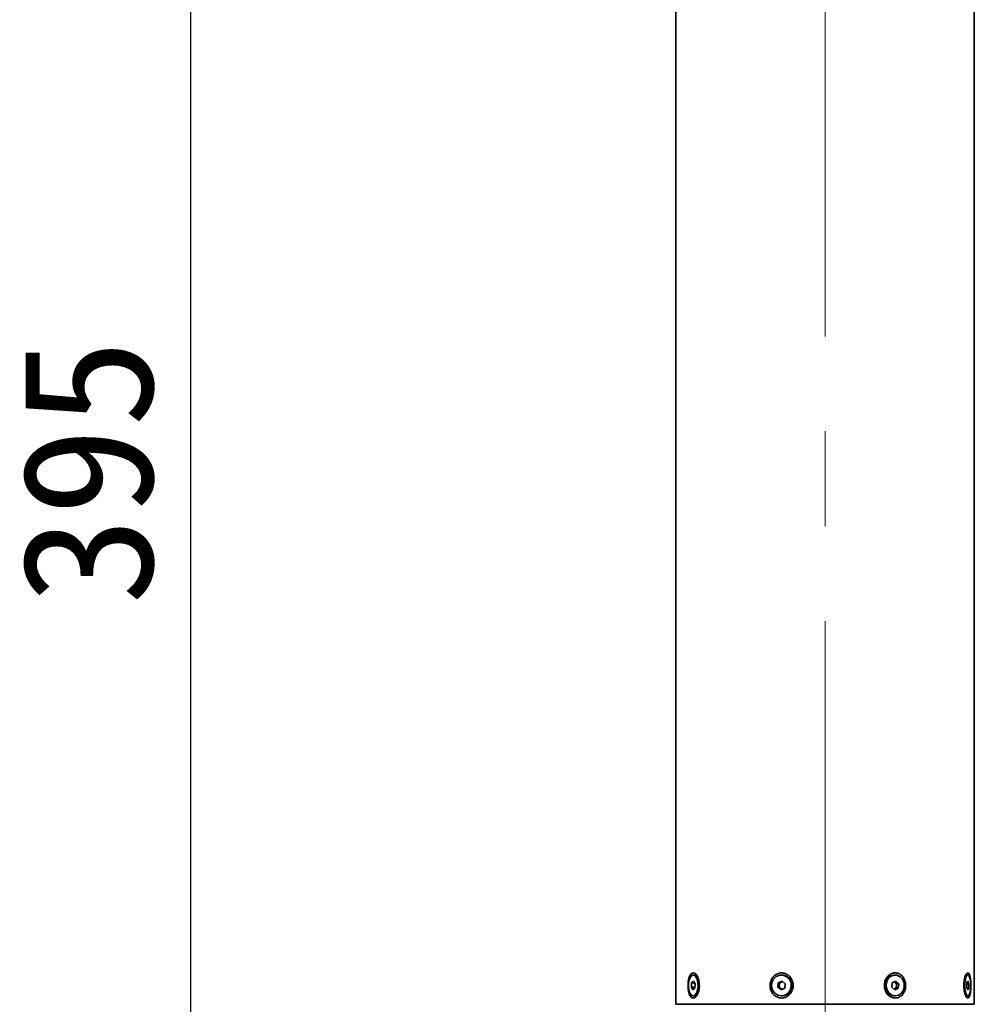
# Model space of a CAD drawing. Header units: millimetres. Extents: x -55 to 731, y 0 to 297.
# Tile 11 of 17: x 194 to 220, y 208 to 235. Entities that reach past the tile are written whole.
import ezdxf

# ---------------------------------------------------------------- set-up
doc = ezdxf.new("R2010")
doc.units = ezdxf.units.MM
doc.linetypes.add('CENTERX2', pattern=[20.32, 12.7, -2.54, 2.54, -2.54])
doc.layers.add('中心线层', color=6, linetype='CENTERX2', lineweight=25)
doc.layers.add('标注层', color=150, linetype='Continuous')
doc.styles.add('SLDTEXTSTYLE1', font='仿宋_GB2312')
doc.dimstyles.new('SLDDIMSTYLE1', dxfattribs={"dimtxt": 3.5, "dimasz": 4, "dimexe": 0, "dimexo": 0.0625, "dimgap": 0.875, "dimtad": 2, "dimlfac": 10, "dimrnd": 1e-09, "dimzin": 12, "dimdsep": 46, "dimtxsty": 'SLDTEXTSTYLE1', "dimsah": 1, "dimcen": 0.09, "dimadec": 0, "dimazin": 3, "dimtfac": 1, "dimtdec": 3, "dimtofl": 0, "dimtmove": 0, "dimatfit": 3, "dimfxl": 0, "dimfrac": 2, "dimtolj": 1, "dimtzin": 12, "dimarcsym": 0})

# ---------------------------------------------------------------- blocks, each defined once
blk = doc.blocks.new('_D_4')
at = {"layer": '标注层'}
for p, q in [((204.546, 241.787), (196.616, 241.787)), ((198.616, 241.787), (198.616, 202.287)), ((213.761, 202.287), (196.616, 202.287))]:
    blk.add_line(p, q, dxfattribs=at)
for points in [[(198.616, 241.787), (198.116, 237.787), (199.116, 237.787)], [(198.616, 202.287), (199.116, 206.287), (198.116, 206.287)]]:
    blk.add_solid(points, dxfattribs=at)
at = {"layer": '标注层', "insert": (194.104, 218.982), "char_height": 3.5, "attachment_point": 1, "rotation": 90, "style": 'SLDTEXTSTYLE1'}
blk.add_mtext('395', dxfattribs=at)

msp = doc.modelspace()

# ---------------------------------------------------------------- linework, layer by layer
at = {"color": 7, "linetype": 'Continuous', "lineweight": 35}
for p, q in [((211.6182, 236.8771), (211.6182, 208.2971)), ((219.6182, 208.2971), (219.6182, 236.8771)), ((212.0379, 208.7524), (212.0448, 208.867)), ((212.0448, 208.867), (212.0949, 208.9116)), ((212.1225, 208.867), (212.0448, 208.867)), ((212.1401, 209.0741), (212.088, 209.0741)), ((212.0949, 208.9116), (212.1381, 208.8417)), ((212.1381, 208.8417), (212.1312, 208.7272)), ((214.3501, 208.7524), (214.364, 208.867)), ((214.364, 208.867), (214.4659, 208.9116)), ((214.3961, 208.867), (214.364, 208.867)), ((214.3891, 208.8097), (214.3961, 208.867)), ((214.3961, 208.867), (214.447, 208.8893)), ((214.447, 208.8893), (214.4773, 208.9026)), ((214.4691, 209.0741), (214.4519, 209.0741)), ((214.4659, 208.9116), (214.5538, 208.8417)), ((214.5538, 208.8417), (214.5398, 208.7272)), ((217.4051, 208.7524), (217.4179, 208.867)), ((217.4179, 208.867), (217.5119, 208.9116)), ((217.499, 209.0741), (217.4713, 209.0741)), ((217.4786, 208.8958), (217.5007, 208.8767)), ((217.5007, 208.8767), (217.5413, 208.8417)), ((217.5119, 208.9116), (217.593, 208.8417)), ((217.5413, 208.8417), (217.5349, 208.7845)), ((217.5413, 208.8417), (217.593, 208.8417)), ((217.593, 208.8417), (217.5802, 208.7272)), ((219.4444, 209.0741), (219.388, 209.0741)), ((219.4134, 208.7524), (219.4176, 208.867)), ((219.4167, 208.8417), (219.4755, 208.8417)), ((219.4176, 208.867), (219.4487, 208.9116)), ((219.4487, 208.9116), (219.4755, 208.8417)), ((219.4755, 208.8417), (219.4712, 208.7272)), ((212.0812, 208.6825), (212.0379, 208.7524)), ((212.1327, 208.7524), (212.0379, 208.7524)), ((212.1312, 208.7272), (212.0812, 208.6825)), ((214.438, 208.6825), (214.3501, 208.7524)), ((214.3821, 208.7524), (214.3501, 208.7524)), ((214.3821, 208.7524), (214.3891, 208.8097)), ((214.4261, 208.7175), (214.3821, 208.7524)), ((214.4587, 208.6916), (214.4261, 208.7175)), ((214.5398, 208.7272), (214.438, 208.6825)), ((217.4862, 208.6825), (217.4051, 208.7524)), ((217.4815, 208.7049), (217.4678, 208.6984)), ((217.5284, 208.7272), (217.4815, 208.7049)), ((217.5802, 208.7272), (217.4862, 208.6825)), ((217.5349, 208.7845), (217.5284, 208.7272)), ((217.5284, 208.7272), (217.5802, 208.7272)), ((219.4402, 208.6825), (219.4134, 208.7524)), ((219.423, 208.7272), (219.4712, 208.7272)), ((219.4712, 208.7272), (219.4402, 208.6825)), ((212.088, 208.5201), (212.1401, 208.5201)), ((214.4519, 208.5201), (214.4691, 208.5201)), ((217.4713, 208.5201), (217.499, 208.5201)), ((219.388, 208.5201), (219.4444, 208.5201)), ((211.6182, 208.2971), (219.6182, 208.2971))]:
    msp.add_line(p, q, dxfattribs=at)
at = {"color": 7, "linetype": 'Continuous', "lineweight": 35, "flags": 128}
for points in [[(211.9843, 208.9647), (211.9628, 208.8738), (211.9583, 208.7724), (211.9712, 208.6744), (211.9999, 208.593), (212.0405, 208.5391), (212.0876, 208.5201), (212.1347, 208.5385), (212.1754, 208.5918), (212.2044, 208.6728), (212.2177, 208.7706), (212.2134, 208.872), (212.1922, 208.9633), (212.1569, 209.0321), (212.1124, 209.0692), (212.0645, 209.0695), (212.0198, 209.0331), (211.9843, 208.9647)], [(212.1401, 209.0741), (212.1405, 209.0741), (212.187, 209.0555)], [(214.241, 208.9647), (214.1973, 208.8738), (214.188, 208.7724), (214.2143, 208.6744), (214.2728, 208.593), (214.3554, 208.5391), (214.451, 208.5201), (214.5468, 208.5385), (214.6298, 208.5918), (214.6887, 208.6728), (214.7157, 208.7706), (214.707, 208.872), (214.6639, 208.9633), (214.5921, 209.0321), (214.5015, 209.0692), (214.4041, 209.0695), (214.3132, 209.0331), (214.241, 208.9647)], [(217.3044, 208.9647), (217.2641, 208.8738), (217.2555, 208.7724), (217.2799, 208.6744), (217.3338, 208.593), (217.41, 208.5391), (217.4982, 208.5201), (217.5866, 208.5385), (217.6631, 208.5918), (217.7175, 208.6728), (217.7424, 208.7706), (217.7344, 208.872), (217.6946, 208.9633), (217.6284, 209.0321), (217.5448, 209.0692), (217.4549, 209.0695), (217.371, 209.0331), (217.3044, 208.9647)], [(219.3801, 208.9647), (219.3668, 208.8738), (219.364, 208.7724), (219.372, 208.6744), (219.3898, 208.593), (219.415, 208.5391), (219.4442, 208.5201), (219.4733, 208.5385), (219.4986, 208.5918), (219.5166, 208.6728), (219.5248, 208.7706), (219.5222, 208.872), (219.509, 208.9633), (219.4872, 209.0321), (219.4595, 209.0692), (219.4298, 209.0695), (219.4021, 209.0331), (219.3801, 208.9647)], [(217.4665, 208.6995), (217.4705, 208.7006), (217.4815, 208.7049)], [(212.1923, 208.5434), (212.1636, 208.5246), (212.1401, 208.5201)]]:
    msp.add_lwpolyline(points, dxfattribs=at)
at = {"color": 7, "linetype": 'Continuous', "lineweight": 35}
for centre, radius, start, end in [((214.488, 208.7986), 0.0995, 114.32678, 173.61431), ((214.484, 208.8053), 0.0918, 89.89431, 113.75316), ((214.4587, 208.7968), 0.2775, 322.90621, 87.84653), ((217.4967, 208.7971), 0.2782, 95.23872, 264.76128), ((217.4452, 208.8128), 0.0847, 49.01209, 71.17119), ((217.4294, 208.7979), 0.1063, 352.76308, 47.85737), ((214.4903, 208.7968), 0.1021, 172.72846, 230.98732), ((214.4844, 208.7905), 0.0934, 231.37622, 262.82522), ((214.4679, 208.7806), 0.2605, 270.27506, 324.5292), ((217.4361, 208.793), 0.0992, 297.23237, 355.03897)]:
    msp.add_arc(centre, radius, start, end, dxfattribs=at)
for points, knots in [([(212.0766, 208.462), (212.0924, 208.4626), (212.1247, 208.4637), (212.173, 208.5076), (212.2145, 208.5802), (212.2436, 208.6781), (212.2549, 208.7917), (212.2453, 208.9082), (212.2157, 209.0124), (212.171, 209.0903), (212.1192, 209.1325), (212.0678, 209.1363), (212.022, 209.1041), (211.985, 209.0402), (211.959, 208.9495), (211.9462, 208.8396), (211.9482, 208.7225), (211.9657, 208.6126), (211.9979, 208.5255), (212.037, 208.475), (212.0653, 208.4658), (212.0766, 208.462)], [0, 0, 0, 0, 0.0483627, 0.098785, 0.1502199, 0.2035892, 0.2588761, 0.3153292, 0.3718704, 0.4273417, 0.4808087, 0.5322083, 0.582613, 0.6335855, 0.6862929, 0.7410244, 0.7972172, 0.8538537, 0.9097872, 0.9639564, 1, 1, 1, 1]), ([(214.6766, 208.5643), (214.6961, 208.5901), (214.7383, 208.6459), (214.7679, 208.7533), (214.7637, 208.8702), (214.7212, 208.9802), (214.6462, 209.0681), (214.5497, 209.1228), (214.4453, 209.1392), (214.3451, 209.1185), (214.2577, 209.0646), (214.1901, 208.9821), (214.1496, 208.8775), (214.1424, 208.7612), (214.1715, 208.6473), (214.2344, 208.5509), (214.3229, 208.4848), (214.425, 208.456), (214.5278, 208.4655), (214.6148, 208.5045), (214.658, 208.5463), (214.6766, 208.5643)], [0, 0, 0, 0, 0.0472798, 0.1020896, 0.158267, 0.2149064, 0.270856, 0.3250524, 0.3770684, 0.4276342, 0.4782543, 0.5303088, 0.5843989, 0.6402063, 0.6968184, 0.7531158, 0.8079615, 0.8606499, 0.911534, 0.9619639, 1, 1, 1, 1]), ([(217.6811, 208.5412), (217.7004, 208.5651), (217.7418, 208.6161), (217.7757, 208.7197), (217.7817, 208.8357), (217.7545, 208.9495), (217.6967, 209.0453), (217.6155, 209.1106), (217.5217, 209.1383), (217.4265, 209.1282), (217.3392, 209.0837), (217.2675, 209.009), (217.2192, 208.91), (217.2019, 208.7959), (217.2202, 208.6797), (217.2727, 208.5766), (217.3519, 208.5005), (217.446, 208.4604), (217.5417, 208.459), (217.6227, 208.4889), (217.6637, 208.5257), (217.6811, 208.5412)], [0, 0, 0, 0, 0.0474849, 0.1017172, 0.1575545, 0.2141738, 0.270448, 0.3252478, 0.3778831, 0.4287375, 0.4791772, 0.5307039, 0.5841901, 0.6395667, 0.6960563, 0.7525672, 0.8079465, 0.8612894, 0.912597, 0.9629929, 1, 1, 1, 1]), ([(219.5058, 208.5643), (219.5104, 208.5901), (219.5204, 208.6459), (219.5268, 208.7533), (219.5259, 208.8702), (219.5165, 208.9802), (219.4987, 209.0681), (219.4734, 209.1228), (219.4429, 209.1392), (219.4107, 209.1185), (219.38, 209.0646), (219.3547, 208.9821), (219.3389, 208.8775), (219.336, 208.7612), (219.3476, 208.6473), (219.3715, 208.5509), (219.4032, 208.4848), (219.4366, 208.456), (219.4672, 208.4655), (219.4906, 208.5045), (219.5012, 208.5463), (219.5058, 208.5643)], [0, 0, 0, 0, 0.0472798, 0.1020896, 0.158267, 0.2149064, 0.270856, 0.3250524, 0.3770684, 0.4276342, 0.4782543, 0.5303088, 0.5843989, 0.6402063, 0.6968184, 0.7531158, 0.8079615, 0.8606499, 0.911534, 0.9619639, 1, 1, 1, 1])]:
    msp.add_open_spline(points, degree=3, knots=knots, dxfattribs=at)
at = {"layer": '中心线层', "linetype": 'CENTERX2', "lineweight": 18}
msp.add_line((215.6182, 238.8771), (215.6182, 206.2871), dxfattribs=at)

# ---------------------------------------------------------------- dimensions: what is measured, and where the dimension line sits
at = {"layer": '标注层'}
dim = msp.add_linear_dim(base=(198.6162, 202.2871), p1=(204.5456, 241.7871), p2=(213.7611, 202.2871), angle=90, dimstyle='SLDDIMSTYLE1', dxfattribs=at)
dim.commit()
dim.dimension.update_dxf_attribs({"geometry": '_D_4', "text_midpoint": (198.6162, 222.0371), "dimtype": 160})

doc.saveas('drawing.dxf')
